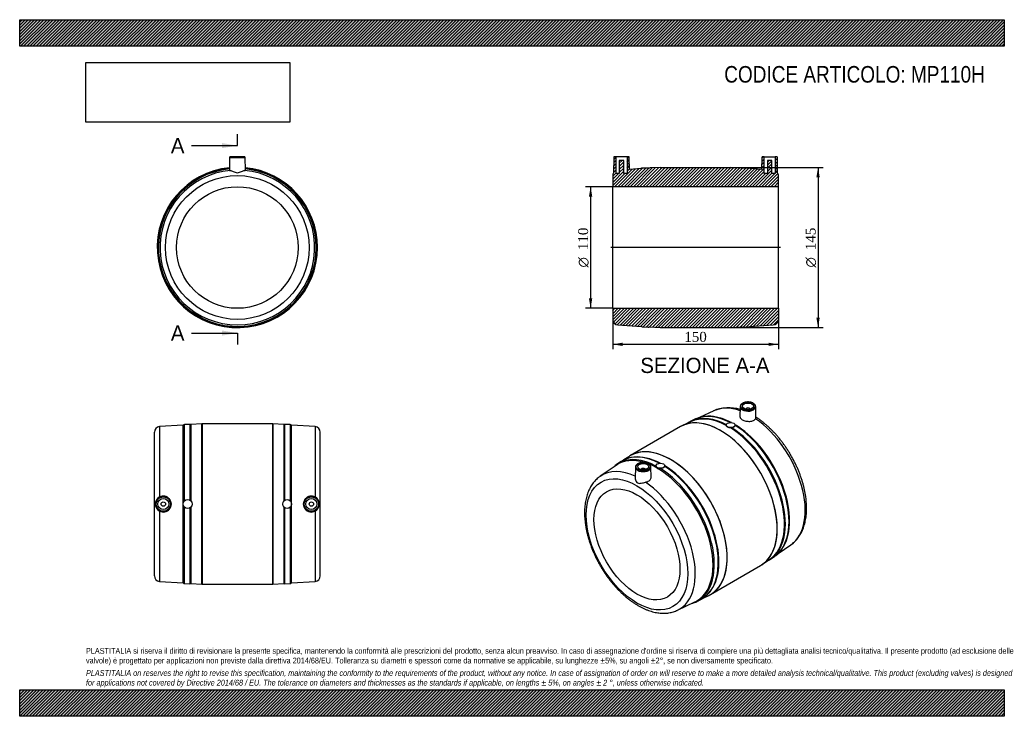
# Model space of a CAD drawing. Header units: millimetres. Extents: x 0 to 891, y 0 to 630.
import ezdxf
from ezdxf.enums import TextEntityAlignment as Align
from ezdxf.lldxf.tags import DXFTag

# ---------------------------------------------------------------- set-up
doc = ezdxf.new("R2010")
doc.units = ezdxf.units.MM
doc.header["$LTSCALE"] = 3
for name, color, linetype in [('Default', 7, 'Continuous'), ('DV4_Default', 7, 'Continuous'), ('MP110H', 7, 'Continuous')]:
    doc.layers.add(name, color=color, linetype=linetype)
doc.styles.add('SEACAD_Solid_Edge_ANSI', font='seans.ttf')
doc.styles.add('SEACAD_Solid_Edge_ANSI1_Symbols', font='semeca1.ttf')
doc.styles.add('SEACAD_Times_New_Roman', font='times.ttf')
tags = doc.linetypes.add('CENTER2', pattern=[28.575, 19.05, -3.175, 3.175, -3.175]).pattern_tags.tags
tags[10:11] = [DXFTag(74, 4), DXFTag(75, 0), DXFTag(340, '0'), DXFTag(46, 0.0), DXFTag(50, 0.0), DXFTag(44, 0.0), DXFTag(45, 0.0)]
tags[8:9] = [DXFTag(74, 4), DXFTag(75, 0), DXFTag(340, '0'), DXFTag(46, 0.0), DXFTag(50, 0.0), DXFTag(44, 0.0), DXFTag(45, 0.0)]
tags[6:7] = [DXFTag(74, 4), DXFTag(75, 0), DXFTag(340, '0'), DXFTag(46, 0.0), DXFTag(50, 0.0), DXFTag(44, 0.0), DXFTag(45, 0.0)]
tags[4:5] = [DXFTag(74, 4), DXFTag(75, 0), DXFTag(340, '0'), DXFTag(46, 0.0), DXFTag(50, 0.0), DXFTag(44, 0.0), DXFTag(45, 0.0)]
doc.dimstyles.new('ANSImm', dxfattribs={"dimtxt": 9, "dimasz": 9, "dimexe": 4.5, "dimexo": 0, "dimgap": 2.25, "dimtad": 1, "dimdsep": 46, "dimtxsty": 'SEACAD_Times_New_Roman', "dimblk1": '_SE_FILLED', "dimblk2": '_SE_FILLED', "dimsah": 1, "dimcen": 4.5, "dimazin": 0, "dimtfac": 0.85, "dimtdec": 3, "dimtofl": 0, "dimtmove": 0, "dimatfit": 3, "dimfxl": 1, "dimarcsym": 0})
picture_1 = doc.add_image_def('image1.jpg', size_in_pixel=(4302, 1260))

# ---------------------------------------------------------------- blocks, each defined once
blk = doc.blocks.new('SE')
at = {"layer": 'MP110H', "color": 7, "linetype": 'Continuous'}
for p, q in [((189.97, 505.48), (189.76, 493.82)), ((189.97, 505.48), (203.98, 505.48)), ((203.48, 505.98), (190.47, 505.98)), ((204.19, 493.82), (203.98, 505.48))]:
    blk.add_line(p, q, dxfattribs=at)
for radius in [65.01, 55]:
    blk.add_circle((196.98, 423.98), radius, dxfattribs=at)
for centre, radius, start, end in [((190.47, 505.48), 0.5, 90, 179), ((203.48, 505.48), 0.5, 1, 90), ((196.98, 423.98), 72.5, 95.67744, 0), ((196.98, 423.98), 72.5, 95.67725, 0), ((196.98, 423.98), 72.02, 95.72237, 84.27763), ((196.98, 423.98), 72.02, 95.72224, 84.27776), ((196.98, 423.98), 71.83, 95.73939, 84.26061), ((196.98, 423.98), 71.39, 95.78145, 0), ((196.98, 423.98), 70, 95.24782, 84.75218), ((196.98, 423.98), 72.5, 0, 84.32256), ((196.98, 423.98), 72.5, 0, 84.32275), ((196.98, 423.98), 71.39, 0, 84.21855)]:
    blk.add_arc(centre, radius, start, end, dxfattribs=at)
for points in [[(189.76, 493.82), (189.76, 493.75), (190.04, 493.7), (190.57, 493.68)], [(203.38, 493.68), (203.91, 493.7), (204.19, 493.75), (204.19, 493.82)]]:
    blk.add_open_spline(points, degree=3, dxfattribs=at)
blk.add_open_spline([(190.57, 493.68), (191.21, 493.66), (192.15, 493.23), (193.78, 492.49), (194.36, 492.22), (195.6, 491.79), (196.28, 491.62), (197.65, 491.62), (198.33, 491.78), (199.58, 492.22), (200.16, 492.48), (201.25, 492.98), (201.75, 493.21), (202.66, 493.56), (203.06, 493.67), (203.38, 493.68)], degree=3, knots=[0, 0, 0, 0, 0.25, 0.25, 0.375, 0.375, 0.5, 0.5, 0.625, 0.625, 0.75, 0.75, 0.875, 0.875, 1, 1, 1, 1], dxfattribs=at)
blk = doc.blocks.new('SE1')
at = {"layer": 'MP110H', "color": 7, "linetype": 'Continuous'}
for p, q in [((628, 276.31), (615.21, 270.23)), ((651.99, 280.06), (651.79, 270.96)), ((656.99, 277.8), (656.99, 277.77)), ((660.99, 277.77), (660.99, 277.8)), ((666.21, 270.12), (666, 280.06)), ((610.45, 268.36), (606.87, 266.5)), ((597.97, 261.95), (552.76, 235.85)), ((607.09, 266.37), (599.73, 262.87)), ((639.44, 263.35), (639.44, 263.14)), ((647.44, 263.09), (647.44, 263.35)), ((551.08, 234.79), (546.76, 231.81)), ((539.67, 226.92), (525.31, 217.03)), ((544.37, 230.41), (540.97, 228.24)), ((557.23, 225.36), (557.02, 215.45)), ((562.24, 223.1), (562.24, 223.07)), ((566.24, 223.07), (566.24, 223.1)), ((571.44, 216.27), (571.25, 225.36)), ((575.8, 226.61), (575.8, 226.35)), ((583.8, 226.4), (583.8, 226.61)), ((686.26, 147.16), (697.92, 155.2)), ((678.87, 141.81), (682.26, 143.98)), ((625.26, 110.27), (670.47, 136.37)), ((672.15, 137.44), (678.86, 142.06)), ((618.47, 106.96), (623.51, 109.35)), ((595.24, 95.91), (610.98, 103.4)), ((612.78, 103.86), (616.36, 105.72))]:
    blk.add_line(p, q, dxfattribs=at)
for centre, radius, start, end in [((641.75, 241.94), 37, 73.92399, 111.86855), ((623.77, 239.52), 31.85, 73.19925, 110.06089), ((641.1, 263.15), 1.67, 180.05567, 186.60488), ((645.63, 247.96), 13.07, 95.68356, 100.76884), ((558.41, 208.24), 26.25, 95.79592, 116.78094), ((559.63, 202), 32.28, 130.21418, 134.4948), ((578.22, 226.48), 2.43, 182.81356, 238.9363), ((582.69, 226.41), 1.11, 335.69789, 0.02091), ((664.46, 169.55), 31.22, 309.54518, 344.55117), ((604.19, 128.99), 26.25, 303.4606, 325.08317), ((599.44, 132.83), 31.98, 285.56637, 290.25282)]:
    blk.add_arc(centre, radius, start, end, dxfattribs=at)
for centre, major_axis, start_param, end_param in [((661.35, 214.82), (35, -60.62), 2.548053, 3.095451), ((658.99, 280.02), (7.01, 0), 3.12925, 6.283185), ((658.99, 280.02), (7.01, 0), 3.080449, 3.12925), ((658.99, 277.8), (-2, 0), 3.112862, 6.283185), ((658.99, 277.8), (-2, 0), 0, 0.02873), ((658.99, 280.02), (7.01, 0), 0.012343, 0.071313), ((658.99, 280.02), (7.01, 0), 0, 0.012343), ((634.22, 199.16), (36.25, -62.79), 0.118309, 3.019007), ((634.27, 199.19), (-36.25, 62.79), 3.311253, 6.110658), ((641.94, 203.62), (36.01, -62.37), 3.057586, 3.172018), ((641.32, 203.26), (35.92, -62.22), 2.393027, 3.095451), ((641.94, 203.62), (36.01, -62.37), 2.403298, 3.057586), ((645.43, 205.63), (35.92, -62.21), 3.055791, 3.115662), ((645.43, 205.63), (35.92, -62.21), 2.404953, 3.055791), ((646.27, 206.11), (35.7, -61.83), -3.882862, -3.662427), ((661.35, 214.82), (35, -60.62), 0.046142, 2.264603), ((634.22, 199.16), (36.25, -62.79), 3.019007, 3.141593), ((634.27, 199.19), (-36.25, 62.79), 6.110658, 6.26078), ((641.32, 203.26), (35.92, -62.22), 0.046142, 2.319362), ((641.94, 203.62), (36.01, -62.37), 0.085107, 2.309091), ((646.27, 206.11), (35.7, -61.83), 0.494108, 2.334171), ((645.43, 205.63), (35.92, -62.21), 0.08408, 2.316635), ((588.97, 173.03), (36.25, -62.79), 0.076248, 3.072503), ((589.01, 173.06), (-36.25, 62.79), 3.265439, 6.164298), ((576.97, 166.11), (35.7, -61.83), 2.591097, 3.187734), ((577.81, 166.59), (35.92, -62.21), 2.395754, 3.106537), ((581.3, 168.61), (36.01, -62.37), 2.40724, 3.109539), ((588.97, 173.03), (36.25, -62.79), 3.072503, 3.187734), ((589.01, 173.06), (-36.25, 62.79), 0, 0.023675), ((589.01, 173.06), (-36.25, 62.79), 6.164298, 6.283185), ((581.92, 168.96), (35.92, -62.22), 2.402216, 2.894296), ((577.81, 166.59), (35.92, -62.21), 3.106537, 3.229032), ((581.3, 168.61), (36.01, -62.37), 3.109539, 3.167523), ((564.24, 225.31), (7.01, 0), 3.12925, 6.283185), ((564.24, 225.31), (7.01, 0), 3.080449, 3.12925), ((564.24, 223.1), (2, 0), 0, 3.170323), ((564.24, 223.1), (2, 0), 6.254455, 6.283185), ((576.97, 166.11), (35.7, -61.83), 0, 2.49754), ((564.24, 225.31), (7.01, 0), 0.012343, 0.071313), ((564.24, 225.31), (7.01, 0), 0, 0.012343), ((577.81, 166.59), (35.92, -62.21), 0.03173, 2.316635), ((581.3, 168.61), (36.01, -62.37), 0.035042, 2.309091), ((581.92, 168.96), (35.92, -62.22), 0.25653, 2.319362), ((561.89, 157.4), (35, -60.62), 2.454007, 3.188855), ((561.89, 157.4), (35, -60.62), 6.237044, 8.547788), ((641.94, 203.62), (36.01, -62.37), -0.032953, 0.085107), ((645.43, 205.63), (35.92, -62.21), 0.02593, 0.08408), ((634.22, 199.16), (36.25, -62.79), 0, 0.118309), ((634.27, 199.19), (-36.25, 62.79), 3.163998, 3.311253), ((581.3, 168.61), (36.01, -62.37), 6.257255, 6.318227), ((588.97, 173.03), (36.25, -62.79), 6.237044, 6.283185), ((589.01, 173.06), (-36.25, 62.79), 3.117918, 3.265439), ((588.97, 173.03), (36.25, -62.79), 0, 0.076248), ((577.81, 166.59), (35.92, -62.21), -0.082866, 0.03173), ((576.97, 166.11), (35.7, -61.83), 6.237044, 6.283185), ((561.89, 157.4), (35, -60.62), -0.047626, -0.046142)]:
    blk.add_ellipse(centre, major_axis=major_axis, ratio=0.57735, start_param=start_param, end_param=end_param, dxfattribs=at)
for centre, major_axis in [((658.99, 280.42), (-6.51, 0)), ((658.99, 280.42), (-5, 0)), ((643.44, 263.35), (-4, 0)), ((564.24, 225.71), (-6.51, 0)), ((564.24, 225.71), (5, 0)), ((579.8, 226.61), (4, 0)), ((558.58, 155.49), (32.51, -56.3)), ((558.58, 155.49), (27.5, -47.63))]:
    blk.add_ellipse(centre, major_axis=major_axis, ratio=0.57735, dxfattribs=at)
for points, knots in [([(665.96, 280.34), (665.95, 280.46), (665.92, 280.77), (665.7, 281.3), (665.33, 281.89), (664.81, 282.44), (664.16, 282.93), (663.39, 283.36), (662.52, 283.72), (661.57, 283.99), (660.57, 284.17), (659.54, 284.27), (658.49, 284.27), (657.45, 284.18), (656.45, 284), (655.5, 283.73), (654.63, 283.37), (653.85, 282.94), (653.18, 282.44), (652.64, 281.87), (652.26, 281.25), (652.05, 280.7), (652.03, 280.4), (652.02, 280.29)], [0, 0, 0, 0, 0.025171, 0.072519, 0.12049, 0.169533, 0.219518, 0.270019, 0.320654, 0.371223, 0.421699, 0.472104, 0.52248, 0.572873, 0.623319, 0.673868, 0.724571, 0.77546, 0.826523, 0.877561, 0.928128, 0.977663, 1, 1, 1, 1]), ([(651.79, 270.96), (651.79, 270.62), (651.87, 270.28), (652.39, 269.33), (653.03, 268.74), (654.77, 267.74), (655.88, 267.32), (658.25, 266.78), (659.52, 266.67), (661.9, 266.8), (663.02, 267.05), (664.82, 267.88), (665.5, 268.46), (665.87, 269.12)], [0.3057771, 0.3057771, 0.3057771, 0.3057771, 0.375, 0.375, 0.5, 0.5, 0.625, 0.625, 0.75, 0.75, 0.875, 0.875, 1, 1, 1, 1]), ([(697.89, 155.2), (698.21, 155.41), (699.01, 155.95), (700.38, 157.07), (701.87, 158.48), (703.29, 160.02), (704.6, 161.67), (705.83, 163.45), (706.95, 165.35), (707.96, 167.35), (708.88, 169.47), (709.68, 171.69), (710.37, 174.01), (710.95, 176.43), (711.41, 178.93), (711.75, 181.51), (711.98, 184.17), (712.09, 186.89), (712.09, 189.68), (711.96, 192.51), (711.73, 195.4), (711.38, 198.32), (710.91, 201.28), (710.34, 204.26), (709.65, 207.26), (708.86, 210.28), (707.97, 213.3), (706.97, 216.33), (705.87, 219.35), (704.68, 222.36), (703.39, 225.36), (702, 228.33), (700.53, 231.27), (698.98, 234.17), (697.34, 237.03), (695.62, 239.84), (693.83, 242.6), (691.97, 245.3), (690.04, 247.93), (688.04, 250.49), (685.99, 252.97), (683.88, 255.37), (681.72, 257.68), (679.51, 259.9), (677.26, 262.02), (674.98, 264.03), (672.65, 265.94), (670.32, 267.73), (668.11, 269.29), (666.81, 270.13), (666.21, 270.52)], [0, 0, 0, 0, 0.0103841, 0.0303361, 0.0503356, 0.0704181, 0.0906136, 0.1109444, 0.1314242, 0.1520577, 0.1728407, 0.1937618, 0.2148042, 0.2359478, 0.2571712, 0.278454, 0.2997775, 0.321126, 0.3424864, 0.3638468, 0.3851998, 0.4065408, 0.427867, 0.4491768, 0.4704697, 0.4917459, 0.5130063, 0.5342521, 0.5554847, 0.5767059, 0.5979175, 0.6191215, 0.6403198, 0.6615145, 0.6827077, 0.7039013, 0.725097, 0.7462966, 0.7675024, 0.7887164, 0.8099407, 0.8311773, 0.8524281, 0.8736951, 0.89498, 0.9162841, 0.9376086, 0.958954, 0.9803202, 0.9959839, 0.9959839, 0.9959839, 0.9959839]), ([(643.19, 260.8), (642.94, 260.82), (642.71, 260.86), (642.24, 260.95), (642.01, 261), (641.57, 261.13), (641.36, 261.21), (640.97, 261.37), (640.78, 261.47), (640.44, 261.66), (640.28, 261.77), (640.01, 261.99), (639.89, 262.1), (639.69, 262.34), (639.61, 262.46), (639.5, 262.71), (639.46, 262.84), (639.45, 262.96)], [0, 0, 0, 0, 0.125, 0.125, 0.25, 0.25, 0.375, 0.375, 0.5, 0.5, 0.625, 0.625, 0.75, 0.75, 0.875, 0.875, 1, 1, 1, 1]), ([(647.44, 263.08), (647.44, 262.82), (647.36, 262.57), (647.06, 262.08), (646.84, 261.87), (646.28, 261.48), (645.95, 261.32), (645.18, 261.08), (644.77, 261), (644.33, 260.97)], [0, 0, 0, 0, 0.25, 0.25, 0.5, 0.5, 0.75, 0.75, 1, 1, 1, 1]), ([(571.21, 225.63), (571.2, 225.76), (571.17, 226.06), (570.95, 226.6), (570.58, 227.18), (570.06, 227.73), (569.41, 228.22), (568.64, 228.66), (567.77, 229.01), (566.82, 229.28), (565.82, 229.47), (564.79, 229.56), (563.74, 229.57), (562.7, 229.47), (561.7, 229.29), (560.75, 229.02), (559.88, 228.67), (559.1, 228.24), (558.43, 227.73), (557.89, 227.16), (557.51, 226.55), (557.29, 226), (557.27, 225.69), (557.27, 225.58)], [0, 0, 0, 0, 0.025171, 0.072519, 0.12049, 0.169533, 0.219518, 0.270019, 0.320654, 0.371223, 0.421699, 0.472104, 0.52248, 0.572873, 0.623319, 0.673868, 0.724571, 0.77546, 0.826523, 0.877561, 0.928128, 0.977663, 1, 1, 1, 1]), ([(576.97, 224.4), (577.16, 224.29), (577.36, 224.21), (577.8, 224.1), (578.03, 224.07), (578.52, 224.03), (578.77, 224.03), (579.28, 224.03), (579.55, 224.04), (579.82, 224.04)], [0, 0, 0, 0, 0.25, 0.25, 0.5, 0.5, 0.75, 0.75, 1, 1, 1, 1]), ([(583.7, 225.96), (583.59, 225.68), (583.42, 225.43), (582.94, 224.95), (582.65, 224.74), (581.95, 224.4), (581.56, 224.26), (580.71, 224.08), (580.27, 224.04), (579.82, 224.04)], [0, 0, 0, 0, 0.25, 0.25, 0.5, 0.5, 0.75, 0.75, 1, 1, 1, 1]), ([(525.28, 216.98), (524.88, 216.71), (524.03, 216.12), (522.61, 214.93), (521.13, 213.5), (519.73, 211.94), (518.42, 210.27), (517.22, 208.47), (516.12, 206.56), (515.11, 204.53), (514.22, 202.4), (513.44, 200.16), (512.76, 197.82), (512.21, 195.39), (511.76, 192.87), (511.44, 190.28), (511.23, 187.61), (511.14, 184.88), (511.16, 182.08), (511.3, 179.24), (511.56, 176.35), (511.93, 173.42), (512.41, 170.46), (513, 167.47), (513.7, 164.47), (514.51, 161.45), (515.42, 158.42), (516.44, 155.4), (517.55, 152.37), (518.76, 149.37), (520.07, 146.38), (521.46, 143.41), (522.95, 140.48), (524.52, 137.58), (526.17, 134.73), (527.9, 131.92), (529.71, 129.17), (531.58, 126.49), (533.52, 123.87), (535.53, 121.32), (537.59, 118.85), (539.71, 116.47), (541.87, 114.17), (544.09, 111.97), (546.34, 109.87), (548.64, 107.87), (550.96, 105.98), (553.32, 104.2), (555.69, 102.55), (558.09, 101.01), (560.5, 99.6), (562.93, 98.32), (565.35, 97.17), (567.78, 96.16), (570.19, 95.3), (572.6, 94.57), (574.99, 94), (577.35, 93.57), (579.67, 93.29), (581.96, 93.17), (584.2, 93.2), (586.39, 93.37), (588.52, 93.7), (590.59, 94.17), (592.56, 94.79), (594.13, 95.39), (594.92, 95.77), (595.17, 95.9)], [0, 0, 0, 0, 0.009542, 0.02435, 0.039197, 0.05411, 0.06911, 0.084212, 0.099426, 0.114754, 0.130192, 0.14573, 0.161356, 0.177055, 0.19281, 0.208607, 0.224433, 0.240275, 0.256124, 0.271972, 0.287814, 0.303647, 0.319468, 0.335277, 0.351074, 0.366858, 0.382631, 0.398393, 0.414146, 0.42989, 0.445627, 0.461359, 0.477087, 0.492812, 0.508537, 0.524262, 0.539989, 0.555719, 0.571454, 0.587196, 0.602945, 0.618703, 0.634473, 0.650254, 0.666049, 0.681858, 0.697683, 0.713523, 0.729379, 0.745249, 0.761131, 0.777023, 0.792919, 0.80881, 0.824686, 0.840536, 0.856345, 0.872096, 0.887773, 0.903359, 0.918839, 0.934202, 0.949446, 0.964571, 0.979588, 0.994513, 1, 1, 1, 1]), ([(557.02, 215.46), (557.01, 214.96), (557.08, 214.43), (557.37, 213.34), (557.6, 212.78), (558.22, 211.77), (558.62, 211.32), (559.59, 210.75), (560.15, 210.65), (561.28, 210.64), (561.87, 210.73), (563.12, 210.96), (563.76, 211.11), (565.08, 211.41), (565.76, 211.57), (566.42, 211.7)], [0.1315024, 0.1315024, 0.1315024, 0.1315024, 0.25, 0.25, 0.375, 0.375, 0.5, 0.5, 0.625, 0.625, 0.75, 0.75, 0.875, 0.875, 1, 1, 1, 1]), ([(566.42, 211.7), (567.59, 211.93), (568.67, 212.36), (570.36, 213.55), (570.95, 214.29), (571.38, 215.47), (571.45, 215.87), (571.44, 216.27)], [0, 0, 0, 0, 0.125, 0.125, 0.25, 0.25, 0.3118226, 0.3118226, 0.3118226, 0.3118226])]:
    blk.add_open_spline(points, degree=3, knots=knots, dxfattribs=at)
blk.add_open_spline([(665.87, 269.12), (666.11, 269.55), (666.22, 269.87), (666.21, 270.13)], degree=3, dxfattribs=at)
blk = doc.blocks.new('SE2')
at = {"layer": 'MP110H', "color": 7, "linetype": 'Continuous'}
for p, q in [((147.98, 263.35), (126.65, 261.96)), ((126.65, 261.96), (126.65, 198.36)), ((147.98, 120.57), (147.98, 263.35)), ((154.1, 263.97), (149.16, 263.79)), ((149.16, 194.8), (149.16, 263.79)), ((154.1, 263.97), (154.1, 195.35)), ((164.94, 264.45), (154.98, 263.8)), ((154.98, 263.8), (154.98, 194.6)), ((164.94, 119.46), (164.94, 264.45)), ((165.01, 264.46), (165.01, 119.46)), ((228.94, 264.46), (165.01, 264.46)), ((228.94, 119.46), (228.94, 264.46)), ((229.01, 264.45), (229.01, 119.46)), ((238.98, 263.8), (229.01, 264.45)), ((238.98, 263.8), (238.98, 194.6)), ((239.85, 195.35), (239.85, 263.97)), ((244.79, 263.79), (239.85, 263.97)), ((244.79, 263.79), (244.79, 194.8)), ((245.98, 120.57), (245.98, 263.35)), ((267.3, 261.96), (245.98, 263.35)), ((267.3, 261.96), (267.3, 198.36)), ((121.98, 126.95), (121.98, 256.97)), ((271.98, 126.95), (271.98, 256.97)), ((149.16, 120.12), (149.16, 189.12)), ((154.1, 188.57), (154.1, 119.94)), ((154.98, 189.31), (154.98, 120.11)), ((238.98, 189.31), (238.98, 120.11)), ((239.85, 119.94), (239.85, 188.57)), ((244.79, 189.12), (244.79, 120.12)), ((126.65, 185.55), (126.65, 121.96)), ((267.3, 185.55), (267.3, 121.96)), ((126.65, 121.96), (147.98, 120.57)), ((149.16, 120.12), (154.1, 119.94)), ((154.98, 120.11), (164.94, 119.46)), ((165.01, 119.46), (228.94, 119.46)), ((229.01, 119.46), (238.98, 120.11)), ((239.85, 119.94), (244.79, 120.12)), ((245.98, 120.57), (267.3, 121.96))]:
    blk.add_line(p, q, dxfattribs=at)
for centre, radius in [((129.98, 191.96), 7.01), ((129.98, 191.96), 6.51), ((129.98, 191.96), 5), ((263.98, 191.96), 7.01), ((263.98, 191.96), 6.51), ((263.98, 191.96), 5), ((129.98, 191.96), 2), ((151.98, 191.96), 4), ((241.98, 191.96), 4), ((263.98, 191.96), 2)]:
    blk.add_circle(centre, radius, dxfattribs=at)
for centre, radius, start, end in [((126.98, 256.97), 5, 93.73216, 180), ((149.23, 261.79), 2, 92.09992, 128.95699), ((154.17, 261.97), 2, 66.26332, 92.09992), ((165.01, 263.46), 1, 90, 93.73216), ((228.94, 263.46), 1, 86.26784, 90), ((239.78, 261.97), 2, 87.90008, 113.73668), ((244.72, 261.79), 2, 51.04301, 87.90008), ((266.98, 256.97), 5, 0, 86.26784), ((129.91, 191.96), 7.19, 117.02013, 242.97987), ((129.96, 191.96), 7.21, 242.63347, 117.36653), ((263.99, 191.96), 7.21, 62.63347, 297.36653), ((264.04, 191.96), 7.19, 297.02013, 62.97987), ((126.98, 126.95), 5, 180, 266.26784), ((266.98, 126.95), 5, 273.73216, 0), ((149.23, 122.12), 2, 231.04301, 267.90008), ((154.17, 121.94), 2, 267.90008, 293.73668), ((165.01, 120.46), 1, 266.26784, 270), ((228.94, 120.46), 1, 270, 273.73216), ((239.78, 121.94), 2, 246.26332, 272.09992), ((244.72, 122.12), 2, 272.09992, 308.95699)]:
    blk.add_arc(centre, radius, start, end, dxfattribs=at)
blk = doc.blocks.new('SE4')
at = {"color": 7, "linetype": 'Continuous', "style": 'SEACAD_Solid_Edge_ANSI'}
blk.add_text('A', height=13.8, dxfattribs=at).set_placement((136.8, 523.02), align=Align.TOP_LEFT)
blk = doc.blocks.new('SE5')
at = {"color": 7, "linetype": 'Continuous', "style": 'SEACAD_Solid_Edge_ANSI'}
blk.add_text('A', height=13.8, dxfattribs=at).set_placement((136.8, 353.49), align=Align.TOP_LEFT)
blk = doc.blocks.new('SEANNOT_GROUP')
at = {"linetype": 'Continuous'}
blk.add_hatch(color=7, dxfattribs=at).paths.add_polyline_path([(183.18, 513.82), (196.98, 516.12), (183.18, 518.42)])
at = {"color": 7, "linetype": 'Continuous'}
blk.add_lwpolyline([(155.58, 516.12), (196.98, 516.12)], dxfattribs=at)
blk = doc.blocks.new('SEANNOT_GROUP1')
at = {"linetype": 'Continuous'}
blk.add_hatch(color=7, dxfattribs=at).paths.add_polyline_path([(183.18, 344.29), (196.98, 346.59), (183.18, 348.89)])
at = {"color": 7, "linetype": 'Continuous'}
blk.add_lwpolyline([(155.58, 346.59), (196.98, 346.59)], dxfattribs=at)
blk = doc.blocks.new('SE3')
at = {"layer": 'Default', "color": 7, "linetype": 'CENTER2'}
for p, q in [((196.98, 516.12), (196.98, 526.47)), ((196.98, 346.59), (196.98, 336.24))]:
    blk.add_line(p, q, dxfattribs=at)
at = {"layer": 'Default', "color": 7, "linetype": 'CENTER2', "const_width": 0.0001}
blk.add_lwpolyline([(196.98, 516.12), (196.98, 346.59)], dxfattribs=at)
at = {"layer": 'Default'}
for name in ['SE4', 'SEANNOT_GROUP', 'SE5', 'SEANNOT_GROUP1']:
    blk.add_blockref(name, (0, 0), dxfattribs=at)
blk = doc.blocks.new('SE6')
at = {"layer": 'MP110H', "linetype": 'Continuous'}
h = blk.add_hatch(dxfattribs=at)
h.set_pattern_fill('LINE', scale=0.62992, angle=45, style=0)
edge = h.paths.add_edge_path()
edge.add_line((685.13, 505.98), (683.62, 505.98))
edge.add_line((683.62, 505.98), (683.62, 490.98))
edge.add_line((683.62, 490.98), (680.62, 490.98))
edge.add_line((680.62, 490.98), (680.62, 502.78))
edge.add_line((680.62, 502.78), (676.62, 502.78))
edge.add_line((676.62, 502.78), (676.62, 490.98))
edge.add_line((676.62, 490.98), (673.62, 490.98))
edge.add_line((673.62, 490.98), (673.62, 505.98))
edge.add_line((673.62, 505.98), (672.11, 505.98))
edge.add_arc((672.11, 505.48), 0.5, 90, 179)
edge.add_line((671.61, 505.48), (671.42, 494.66))
edge.add_line((671.42, 494.66), (660.62, 495.37))
edge.add_line((660.62, 495.37), (660.62, 496.08))
edge.add_line((660.62, 496.08), (652.62, 496.08))
edge.add_line((652.62, 496.08), (652.62, 495.89))
edge.add_line((652.62, 495.89), (643.65, 496.47))
edge.add_arc((643.58, 495.48), 1, 86.26784, 90)
edge.add_line((643.58, 496.48), (579.65, 496.48))
edge.add_arc((579.65, 495.48), 1, 90, 93.73216)
edge.add_line((579.58, 496.47), (570.62, 495.89))
edge.add_line((570.62, 495.89), (570.62, 496.08))
edge.add_line((570.62, 496.08), (562.62, 496.08))
edge.add_line((562.62, 496.08), (562.62, 495.37))
edge.add_line((562.62, 495.37), (551.81, 494.66))
edge.add_line((551.81, 494.66), (551.63, 505.48))
edge.add_arc((551.13, 505.48), 0.5, 1, 90)
edge.add_line((551.13, 505.98), (549.62, 505.98))
edge.add_line((549.62, 505.98), (549.62, 490.98))
edge.add_line((549.62, 490.98), (546.62, 490.98))
edge.add_line((546.62, 490.98), (546.62, 502.78))
edge.add_line((546.62, 502.78), (542.62, 502.78))
edge.add_line((542.62, 502.78), (542.62, 490.98))
edge.add_line((542.62, 490.98), (539.62, 490.98))
edge.add_line((539.62, 490.98), (539.62, 505.98))
edge.add_line((539.62, 505.98), (538.11, 505.98))
edge.add_arc((538.11, 505.48), 0.5, 90, 179)
edge.add_line((537.61, 505.48), (537.37, 491.62))
edge.add_arc((541.62, 488.99), 5, 148.22456, 180)
edge.add_line((536.62, 488.99), (536.62, 478.98))
edge.add_line((536.62, 478.98), (686.62, 478.98))
edge.add_line((686.62, 478.98), (686.62, 488.99))
edge.add_arc((681.62, 488.99), 5, 0, 31.77544)
edge.add_line((685.87, 491.62), (685.63, 505.48))
edge.add_arc((685.13, 505.48), 0.5, 1, 90)
h = blk.add_hatch(dxfattribs=at)
h.set_pattern_fill('LINE', scale=0.62992, angle=45, style=0)
edge = h.paths.add_edge_path()
edge.add_line((536.62, 368.98), (536.62, 358.97))
edge.add_arc((541.62, 358.97), 5, 180, 266.26784)
edge.add_line((541.29, 353.98), (562.62, 352.58))
edge.add_arc((563.87, 354.14), 2, 231.04301, 267.90008)
edge.add_line((563.8, 352.14), (568.74, 351.96))
edge.add_arc((568.81, 353.96), 2, 267.90008, 293.73668)
edge.add_line((569.62, 352.13), (579.58, 351.48))
edge.add_arc((579.65, 352.48), 1, 266.26784, 270)
edge.add_line((579.65, 351.48), (643.58, 351.48))
edge.add_arc((643.58, 352.48), 1, 270, 273.73216)
edge.add_line((643.65, 351.48), (653.62, 352.13))
edge.add_arc((654.42, 353.96), 2, 246.26332, 272.09992)
edge.add_line((654.5, 351.96), (659.43, 352.14))
edge.add_arc((659.36, 354.14), 2, 272.09992, 308.95699)
edge.add_line((660.62, 352.58), (681.94, 353.98))
edge.add_arc((681.62, 358.97), 5, 273.73216, 360)
edge.add_line((686.62, 358.97), (686.62, 368.98))
edge.add_line((686.62, 368.98), (536.62, 368.98))
at = {"layer": 'DV4_Default', "color": 7, "linetype": 'CENTER2'}
blk.add_line((688.37, 423.98), (534.87, 423.98), dxfattribs=at)
at = {"layer": 'MP110H', "color": 7, "linetype": 'Continuous'}
for p, q in [((537.61, 505.48), (537.37, 491.62)), ((539.62, 505.98), (538.11, 505.98)), ((549.62, 505.98), (539.62, 505.98)), ((539.62, 490.98), (539.62, 505.98)), ((542.62, 502.78), (542.62, 490.98)), ((546.62, 502.78), (542.62, 502.78)), ((546.62, 490.98), (546.62, 502.78)), ((549.62, 505.98), (549.62, 490.98)), ((551.13, 505.98), (549.62, 505.98)), ((551.81, 494.66), (551.63, 505.48)), ((671.61, 505.48), (671.42, 494.66)), ((673.62, 505.98), (672.11, 505.98)), ((673.62, 505.98), (683.62, 505.98)), ((673.62, 490.98), (673.62, 505.98)), ((680.62, 502.78), (676.62, 502.78)), ((676.62, 502.78), (676.62, 490.98)), ((680.62, 490.98), (680.62, 502.78)), ((685.13, 505.98), (683.62, 505.98)), ((683.62, 505.98), (683.62, 490.98)), ((685.87, 491.62), (685.63, 505.48)), ((542.62, 490.98), (539.62, 490.98)), ((549.62, 490.98), (546.62, 490.98)), ((562.62, 495.37), (551.81, 494.66)), ((562.62, 496.08), (570.62, 496.08)), ((562.62, 495.37), (562.62, 496.08)), ((579.58, 496.47), (570.62, 495.89)), ((570.62, 496.08), (570.62, 495.89)), ((579.65, 496.48), (643.58, 496.48)), ((652.62, 495.89), (643.65, 496.47)), ((652.62, 496.08), (660.62, 496.08)), ((652.62, 495.89), (652.62, 496.08)), ((660.62, 496.08), (660.62, 495.37)), ((671.42, 494.66), (660.62, 495.37)), ((676.62, 490.98), (673.62, 490.98)), ((683.62, 490.98), (680.62, 490.98)), ((536.62, 488.99), (536.62, 478.98)), ((686.62, 478.98), (686.62, 488.99)), ((536.62, 368.98), (536.62, 478.98)), ((686.62, 478.98), (536.62, 478.98)), ((686.62, 368.98), (686.62, 478.98)), ((536.62, 368.98), (536.62, 358.97)), ((536.62, 368.98), (686.62, 368.98)), ((686.62, 368.98), (686.62, 358.97)), ((541.29, 353.98), (562.62, 352.58)), ((563.8, 352.14), (568.74, 351.96)), ((569.62, 352.13), (579.58, 351.48)), ((579.65, 351.48), (643.58, 351.48)), ((643.65, 351.48), (653.62, 352.13)), ((654.5, 351.96), (659.43, 352.14)), ((660.62, 352.58), (681.94, 353.98))]:
    blk.add_line(p, q, dxfattribs=at)
for centre, radius, start, end in [((538.11, 505.48), 0.5, 90, 179), ((551.13, 505.48), 0.5, 1, 90), ((672.11, 505.48), 0.5, 90, 179), ((685.13, 505.48), 0.5, 1, 90), ((541.62, 488.99), 5, 148.22456, 180), ((579.65, 495.48), 1, 90, 93.73216), ((643.58, 495.48), 1, 86.26784, 90), ((681.62, 488.99), 5, 0, 31.77544), ((541.62, 358.97), 5, 180, 266.26784), ((681.62, 358.97), 5, 273.73216, 0), ((563.87, 354.14), 2, 231.04301, 267.90008), ((568.81, 353.96), 2, 267.90008, 293.73668), ((579.65, 352.48), 1, 266.26784, 270), ((643.58, 352.48), 1, 270, 273.73216), ((654.42, 353.96), 2, 246.26332, 272.09992), ((659.36, 354.14), 2, 272.09992, 308.95699)]:
    blk.add_arc(centre, radius, start, end, dxfattribs=at)
blk = doc.blocks.new('GDimGGroup')
at = {"layer": 'Default', "linetype": 'Continuous'}
for points in [[(723.97, 487.48), (722.47, 496.48), (720.97, 487.48)], [(723.97, 360.48), (720.97, 360.48), (722.47, 351.48)]]:
    blk.add_hatch(color=7, dxfattribs=at).paths.add_polyline_path(points)
at = {"layer": 'Default', "color": 7, "linetype": 'Continuous'}
for p, q in [((643.58, 496.48), (726.97, 496.48)), ((722.47, 496.48), (722.47, 351.48)), ((643.58, 351.48), (726.97, 351.48))]:
    blk.add_line(p, q, dxfattribs=at)
for s, style, p in [('145', 'SEACAD_Times_New_Roman', (711.22, 421.57)), ('O', 'SEACAD_Solid_Edge_ANSI1_Symbols', (711.22, 405.91))]:
    blk.add_text(s, height=9, rotation=90, dxfattribs=dict(at, style=style)).set_placement(p, align=Align.TOP_LEFT)
blk = doc.blocks.new('DMBLK39')
at = {"layer": 'Default', "linetype": 'Continuous'}
for points in [[(545.62, 334.91), (545.62, 337.91), (536.62, 336.41)], [(677.62, 334.91), (686.62, 336.41), (677.62, 337.91)]]:
    blk.add_hatch(color=7, dxfattribs=at).paths.add_polyline_path(points)
at = {"layer": 'Default', "color": 7, "linetype": 'Continuous'}
for p, q in [((536.62, 363.97), (536.62, 331.91)), ((686.62, 358.97), (686.62, 331.91)), ((536.62, 336.41), (686.62, 336.41))]:
    blk.add_line(p, q, dxfattribs=at)
at = {"layer": 'Default', "color": 7, "linetype": 'Continuous', "style": 'SEACAD_Times_New_Roman'}
blk.add_text('150', height=9, dxfattribs=at).set_placement((601.38, 347.66), align=Align.TOP_LEFT)
blk = doc.blocks.new('_SE_FILLED')
at = {"color": 0}
blk.add_line((0, 0), (-1, 0), dxfattribs=at)
blk.add_solid([(0, 0), (-1, -0.1665), (-1, 0.1665), (0, 0)], dxfattribs=at)
blk = doc.blocks.new('GDimGGroup1')
at = {"layer": 'Default', "linetype": 'Continuous'}
for points in [[(515.13, 469.98), (518.13, 469.98), (516.63, 478.98)], [(515.13, 377.98), (516.63, 368.98), (518.13, 377.98)]]:
    blk.add_hatch(color=7, dxfattribs=at).paths.add_polyline_path(points)
at = {"layer": 'Default', "color": 7, "linetype": 'Continuous'}
for p, q in [((536.62, 478.98), (512.13, 478.98)), ((516.63, 478.98), (516.63, 368.98)), ((536.62, 368.98), (512.13, 368.98))]:
    blk.add_line(p, q, dxfattribs=at)
for s, style, p in [('110', 'SEACAD_Times_New_Roman', (505.38, 421.57)), ('O', 'SEACAD_Solid_Edge_ANSI1_Symbols', (505.38, 405.91))]:
    blk.add_text(s, height=9, rotation=90, dxfattribs=dict(at, style=style)).set_placement(p, align=Align.TOP_LEFT)

msp = doc.modelspace()

# ---------------------------------------------------------------- hatches: boundary and pattern name
at = {"layer": 'Default', "linetype": 'Continuous'}
h = msp.add_hatch(dxfattribs=at)
h.set_pattern_fill('LINE', scale=0.629921, angle=45, style=0)
h.paths.add_polyline_path([(891, 606), (891, 630), (0, 630), (0, 606)])
for points in [[(891, 606), (891, 630), (0, 630), (0, 606)], [(891, 0), (891, 24), (0, 24), (0, 0)]]:
    msp.add_hatch(color=7, dxfattribs=at).paths.add_polyline_path(points)
h = msp.add_hatch(dxfattribs=at)
h.set_pattern_fill('LINE', scale=0.62992, angle=45, style=0)
h.paths.add_polyline_path([(891, 0), (891, 24), (0, 24), (0, 0)])

# ---------------------------------------------------------------- linework, layer by layer
at = {"layer": 'Default', "color": 7, "linetype": 'Continuous'}
for p, q in [((0, 630), (891, 630)), ((0, 606), (0, 630)), ((891, 630), (891, 606)), ((891, 606), (0, 606)), ((0, 24), (891, 24)), ((0, 0), (0, 24)), ((891, 24), (891, 0)), ((891, 0), (0, 0))]:
    msp.add_line(p, q, dxfattribs=at)

# ---------------------------------------------------------------- block references
at = {"layer": 'Default'}
for name in ['SE3', 'SE', 'SE6', 'GDimGGroup', 'GDimGGroup1', 'SE1', 'SE2']:
    msp.add_blockref(name, (0, 0), dxfattribs=at)

# ---------------------------------------------------------------- texts
at = {"layer": 'Default', "color": 7, "linetype": 'Continuous', "style": 'SEACAD_Solid_Edge_ANSI'}
msp.add_text('SEZIONE A-A', height=13.8, dxfattribs=at).set_placement((561.612, 324.258), align=Align.TOP_LEFT)
at = {"layer": 'Default', "attachment_point": 1}
for s, insert, char_height, width in [('{\\fArial Narrow|b0||i0||c0|p34;\\C7;\\H15.;\\W1.;CODICE ARTICOLO: MP110H}', (637.561, 588.101), 15, 237.89879), ("{\\fArial Narrow|b0||i0||c0|p34;\\C7;\\H5.25;\\W1.;PLASTITALIA si riserva il diritto di revisionare la presente specifica, mantenendo la conformità alle prescrizioni del prodotto, senza alcun preavviso. In caso di assegnazione d'ordine si riserva di compiere una più dettagliata analisi tecnico/qualitativa. Il presente prodotto (ad esclusione delle \\P}{\\fArial Narrow|b0||i0||c0|p34;\\C7;\\H5.25;\\W1.;valvole) è progettato per applicazioni non previste dalla direttiva 2014/68/EU. Tolleranza su diametri e spessori come da normative se applicabile, su lunghezze ±5%, su angoli ±2°, se non diversamente specificato.\\P}{\\fArial Narrow|b0||i0||c0|p34;\\C7;\\H1.5;\\W1.;   \\P}{\\fArial Narrow|b0||i1||c0|p34;\\C7;\\H5.25;\\W1.;PLASTITALIA on reserves the right to revise this specification, maintaining the conformity to the requirements of the product, without any notice. In case of assignation of order on will reserve to make a more detailed analysis technical/qualitative. This product (excluding valves) is designed \\P}{\\fArial Narrow|b0||i1||c0|p34;\\C7;\\H5.25;\\W1.;for applications not covered by Directive 2014/68 / EU. The tolerance on diameters and thicknesses as the standards if applicable, on lengths ± 5%, on angles ± 2 °, unless otherwise indicated.\\P}", (60, 61.807), 5.25, 771)]:
    msp.add_mtext(s, dxfattribs=dict(at, insert=insert, char_height=char_height, width=width))

# ---------------------------------------------------------------- dimensions: what is measured, and where the dimension line sits
at = {"layer": 'Default', "color": 7, "linetype": 'Continuous'}
dim = msp.add_linear_dim(base=(686.617, 336.406), p1=(536.617, 363.971), p2=(686.617, 358.965), text='\\A1;<>', dimstyle='ANSImm', dxfattribs=at)
dim.commit()
dim.dimension.update_dxf_attribs({"geometry": 'DMBLK39', "text_midpoint": (611.617, 336.406), "dimtype": 160})

# ---------------------------------------------------------------- pictures from other files: only their frames are drawn
image = msp.add_image(picture_1, insert=(60, 537.31), size_in_units=(184.371, 54))
image.dxf.flags = 7

doc.saveas('drawing.dxf')
